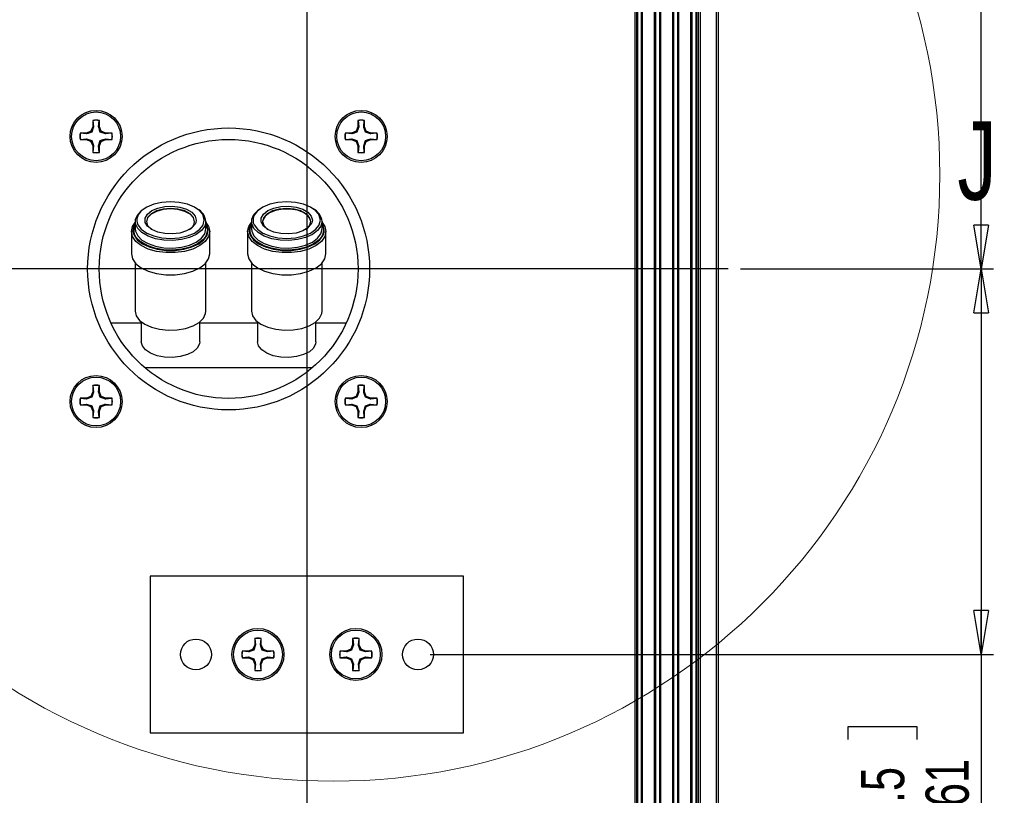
# Paper-space layout 'P3m-V' of a CAD drawing. Header units: inches. Extents: x 0.3 to 33.8, y 0.2 to 21.7.
# Tile 26 of 36: x 18.1 to 21.2, y 7.4 to 9.8. Entities that reach past the tile are written whole.
import ezdxf

# ---------------------------------------------------------------- set-up
doc = ezdxf.new("R2010")
doc.units = ezdxf.units.IN
doc.header["$MEASUREMENT"] = 0
doc.layers.add('BORDERS', color=7, linetype='Continuous')
doc.styles.add('SLDTEXTSTYLE0', font='TXT', dxfattribs={"width": 0.75})
doc.dimstyles.new('SLDDIMSTYLE8', dxfattribs={"dimtxt": 0.137795, "dimasz": 0.14, "dimexe": 0, "dimexo": 0.0625, "dimgap": 0.034449, "dimtad": 1, "dimdec": 3, "dimlfac": 2, "dimrnd": 1e-09, "dimzin": 4, "dimdsep": 46, "dimtxsty": 'SLDTEXTSTYLE0', "dimblk1": 'CLOSED', "dimblk2": 'CLOSED', "dimsah": 1, "dimcen": 0.09, "dimadec": 0, "dimazin": 1, "dimtfac": 1, "dimtdec": 3, "dimtofl": 0, "dimtmove": 0, "dimatfit": 3, "dimldrblk": 'CLOSED', "dimfxl": 0, "dimfrac": 2, "dimtolj": 1, "dimtzin": 12, "dimarcsym": 0})
doc.dimstyles.new('SLDDIMSTYLE9', dxfattribs={"dimtxt": 0.137795, "dimasz": 0.14, "dimexe": 0, "dimexo": 0.0625, "dimgap": 0.034449, "dimtad": 1, "dimdec": 3, "dimlfac": 2, "dimrnd": 1e-09, "dimzin": 12, "dimdsep": 46, "dimtxsty": 'SLDTEXTSTYLE0', "dimblk1": 'CLOSED', "dimblk2": 'CLOSED', "dimsah": 1, "dimcen": 0.09, "dimadec": 0, "dimazin": 3, "dimtfac": 1, "dimtdec": 3, "dimtofl": 0, "dimtmove": 0, "dimatfit": 3, "dimldrblk": 'CLOSED', "dimfxl": 0, "dimfrac": 2, "dimtolj": 1, "dimtzin": 12, "dimarcsym": 0})

# ---------------------------------------------------------------- blocks, each defined once
blk = doc.blocks.new('_Closed')
at = {"color": 0, "linetype": 'ByBlock', "lineweight": -2}
for p, q in [((-1, 0.166667), (0, 0)), ((-1, 0.166667), (-1, -0.166667)), ((0, 0), (-1, -0.166667)), ((0, 0), (-1, 0))]:
    blk.add_line(p, q, dxfattribs=at)
blk = doc.blocks.new('_D_50')
at = {"layer": 'BORDERS'}
for p, q in [((21.1469, 10.2823), (21.1469, 11.1785)), ((20.7219, 11.0436), (20.7219, 11.0856)), ((20.7219, 11.0856), (20.9407, 11.0856)), ((20.9407, 11.0856), (20.9407, 11.0436)), ((20.7219, 10.6873), (20.7219, 10.6453)), ((20.9407, 10.6453), (20.9407, 10.6873)), ((20.7219, 10.6453), (20.9407, 10.6453)), ((19.3879, 10.2823), (21.1862, 10.2823)), ((21.1469, 9.052), (21.1469, 10.2823)), ((20.3779, 9.052), (21.1862, 9.052))]:
    blk.add_line(p, q, dxfattribs=at)
at = {"layer": 'BORDERS', "xscale": 0.14, "yscale": 0.14}
for p, rotation in [((21.1469, 10.2823, -0.9702), 90.0000000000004), ((21.1469, 9.052, -0.9702), 270.0000000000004)]:
    blk.add_blockref('_Closed', p, dxfattribs=dict(at, rotation=rotation))
at = {"layer": 'BORDERS', "char_height": 0.1378, "attachment_point": 1, "rotation": 90, "style": 'SLDTEXTSTYLE0'}
for s, insert in [('2.461', (20.9692, 10.6364)), ('62.5', (20.7631, 10.6873))]:
    blk.add_mtext(s, dxfattribs=dict(at, insert=insert))
blk = doc.blocks.new('_D_51')
at = {"layer": 'BORDERS'}
for p, q in [((20.3779, 9.052), (21.1862, 9.052)), ((21.1469, 9.052), (21.1469, 7.8217)), ((19.3879, 7.8217), (21.1862, 7.8217)), ((21.1469, 7.8217), (21.1469, 7.0587)), ((20.7219, 7.5499), (20.7219, 7.5919)), ((20.7219, 7.5919), (20.9407, 7.5919)), ((20.9407, 7.5919), (20.9407, 7.5499)), ((20.7219, 7.1936), (20.7219, 7.1516)), ((20.9407, 7.1516), (20.9407, 7.1936)), ((20.7219, 7.1516), (20.9407, 7.1516))]:
    blk.add_line(p, q, dxfattribs=at)
at = {"layer": 'BORDERS', "xscale": 0.14, "yscale": 0.14}
for p, rotation in [((21.1469, 9.052, -0.9702), 90.0000000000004), ((21.1469, 7.8217, -0.9702), 270.0000000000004)]:
    blk.add_blockref('_Closed', p, dxfattribs=dict(at, rotation=rotation))
at = {"layer": 'BORDERS', "char_height": 0.1378, "attachment_point": 1, "rotation": 90, "style": 'SLDTEXTSTYLE0'}
for s, insert in [('2.461', (20.9692, 7.1427)), ('62.5', (20.7631, 7.1936))]:
    blk.add_mtext(s, dxfattribs=dict(at, insert=insert))
blk = doc.blocks.new('_D_52')
at = {"layer": 'BORDERS'}
for p, q in [((16.7218, 11.0568), (16.7218, 11.9648)), ((16.2969, 11.8299), (16.2969, 11.8719)), ((16.2969, 11.8719), (16.5156, 11.8719)), ((16.5156, 11.8719), (16.5156, 11.8299)), ((16.2969, 11.3718), (16.2969, 11.3298)), ((16.5156, 11.3298), (16.5156, 11.3718)), ((16.2969, 11.3298), (16.5156, 11.3298)), ((18.1246, 11.0568), (16.6824, 11.0568)), ((16.7218, 9.052), (16.7218, 11.0568)), ((17.6105, 9.052), (16.6824, 9.052))]:
    blk.add_line(p, q, dxfattribs=at)
at = {"layer": 'BORDERS', "xscale": 0.14, "yscale": 0.14}
for p, rotation in [((16.7218, 11.0568, -0.9702), 90.0000000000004), ((16.7218, 9.052, -0.9702), 270.0000000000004)]:
    blk.add_blockref('_Closed', p, dxfattribs=dict(at, rotation=rotation))
at = {"layer": 'BORDERS', "char_height": 0.1378, "attachment_point": 1, "rotation": 90, "style": 'SLDTEXTSTYLE0'}
for s, insert in [('101.8', (16.338, 11.3718)), ('4.010', (16.5442, 11.3718))]:
    blk.add_mtext(s, dxfattribs=dict(at, insert=insert))
blk = doc.blocks.new('_D_53')
at = {"layer": 'BORDERS'}
for p, q in [((17.6105, 9.052), (16.6824, 9.052)), ((16.7218, 9.052), (16.7218, 7.1668)), ((18.1246, 7.1668), (16.6824, 7.1668)), ((16.7218, 7.1668), (16.7218, 6.5003)), ((16.2969, 6.9916), (16.2969, 7.0335)), ((16.2969, 7.0335), (16.5156, 7.0335)), ((16.5156, 7.0335), (16.5156, 6.9916)), ((16.2969, 6.6352), (16.2969, 6.5932)), ((16.5156, 6.5932), (16.5156, 6.6352)), ((16.2969, 6.5932), (16.5156, 6.5932))]:
    blk.add_line(p, q, dxfattribs=at)
at = {"layer": 'BORDERS', "xscale": 0.14, "yscale": 0.14}
for p, rotation in [((16.7218, 9.052, -0.9702), 90.0000000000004), ((16.7218, 7.1668, -0.9702), 270.0000000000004)]:
    blk.add_blockref('_Closed', p, dxfattribs=dict(at, rotation=rotation))
at = {"layer": 'BORDERS', "char_height": 0.1378, "attachment_point": 1, "rotation": 90, "style": 'SLDTEXTSTYLE0'}
for s, insert in [('3.771', (16.5442, 6.5843)), ('95.8', (16.338, 6.6352))]:
    blk.add_mtext(s, dxfattribs=dict(at, insert=insert))

psp = doc.layouts.new('P3m-V')

# ---------------------------------------------------------------- linework, layer by layer
at = {"color": 7, "linetype": 'Continuous', "lineweight": 25}
for p, q in [((20.2392, 1.53952), (20.2392, 16.56452)), ((20.2442, 1.53952), (20.2442, 16.56452)), ((20.2492, 16.56452), (20.2492, 1.53952)), ((20.3017, 1.53952), (20.3017, 16.56452)), ((20.3067, 16.56452), (20.3067, 1.53952)), ((20.0417, 1.7489), (20.0417, 16.35515)), ((20.0467, 16.35515), (20.0467, 1.7489)), ((20.0492, 16.34952), (20.0492, 1.75452)), ((20.06229, 1.75452), (20.06229, 16.34952)), ((20.06568, 1.75452), (20.06568, 16.34952)), ((20.10421, 1.75452), (20.10421, 16.34952)), ((20.1076, 1.75452), (20.1076, 16.34952)), ((20.12029, 1.75452), (20.12029, 16.34952)), ((20.12368, 1.75452), (20.12368, 16.34952)), ((20.16221, 1.75452), (20.16221, 16.34952)), ((20.1656, 1.75452), (20.1656, 16.34952)), ((20.17829, 1.75452), (20.17829, 16.34952)), ((20.18168, 1.75452), (20.18168, 16.34952)), ((20.22021, 1.75452), (20.22021, 16.34952)), ((20.2236, 1.75452), (20.2236, 16.34952)), ((20.2367, 1.75452), (20.2367, 16.34952)), ((18.31065, 9.52612), (18.31065, 9.50585)), ((18.31103, 9.52541), (18.31065, 9.52612)), ((18.31103, 9.52541), (18.31304, 9.50537)), ((18.32905, 9.50537), (18.33106, 9.52541)), ((18.33106, 9.52541), (18.33145, 9.52612)), ((18.33145, 9.50585), (18.33145, 9.52612)), ((19.15695, 9.52612), (19.15695, 9.50585)), ((19.15733, 9.52541), (19.15695, 9.52612)), ((19.15733, 9.52541), (19.15934, 9.50537)), ((19.17535, 9.50537), (19.17736, 9.52541)), ((19.17736, 9.52541), (19.17775, 9.52612)), ((19.17775, 9.50585), (19.17775, 9.52612)), ((18.31065, 9.50585), (18.30471, 9.49151)), ((18.31304, 9.50537), (18.30747, 9.48875)), ((18.31304, 9.50537), (18.31065, 9.50585)), ((18.32905, 9.50537), (18.33145, 9.50585)), ((18.33738, 9.49151), (18.33145, 9.50585)), ((19.15695, 9.50585), (19.15101, 9.49151)), ((19.15934, 9.50537), (19.15377, 9.48875)), ((19.15934, 9.50537), (19.15695, 9.50585)), ((19.17535, 9.50537), (19.17775, 9.50585)), ((19.18368, 9.49151), (19.17775, 9.50585)), ((18.29037, 9.48557), (18.2701, 9.48557)), ((18.27081, 9.48519), (18.2701, 9.48557)), ((18.27081, 9.46516), (18.2701, 9.46477)), ((18.2701, 9.46477), (18.29037, 9.46477)), ((18.29085, 9.48318), (18.27081, 9.48519)), ((18.27081, 9.46516), (18.29085, 9.46717)), ((18.30471, 9.49151), (18.29037, 9.48557)), ((18.29085, 9.48318), (18.29037, 9.48557)), ((18.29085, 9.46717), (18.29037, 9.46477)), ((18.29037, 9.46477), (18.30471, 9.45884)), ((18.29085, 9.46717), (18.30747, 9.4616)), ((18.30747, 9.48875), (18.30471, 9.49151)), ((18.30747, 9.4616), (18.30471, 9.45884)), ((18.32905, 9.44498), (18.33462, 9.4616)), ((18.33462, 9.48875), (18.33738, 9.49151)), ((18.35124, 9.48318), (18.33462, 9.48875)), ((18.33462, 9.4616), (18.33738, 9.45884)), ((18.35172, 9.48557), (18.33738, 9.49151)), ((18.33738, 9.45884), (18.35172, 9.46477)), ((18.35124, 9.48318), (18.35172, 9.48557)), ((18.37128, 9.48519), (18.35124, 9.48318)), ((18.35124, 9.46717), (18.35172, 9.46477)), ((18.35124, 9.46717), (18.37128, 9.46516)), ((18.37199, 9.48557), (18.35172, 9.48557)), ((18.35172, 9.46477), (18.37199, 9.46477)), ((18.37128, 9.48519), (18.37199, 9.48557)), ((18.37128, 9.46516), (18.37199, 9.46477)), ((19.13667, 9.48557), (19.1164, 9.48557)), ((19.11711, 9.48519), (19.1164, 9.48557)), ((19.11711, 9.46516), (19.1164, 9.46477)), ((19.1164, 9.46477), (19.13667, 9.46477)), ((19.13715, 9.48318), (19.11711, 9.48519)), ((19.11711, 9.46516), (19.13715, 9.46717)), ((19.15101, 9.49151), (19.13667, 9.48557)), ((19.13715, 9.48318), (19.13667, 9.48557)), ((19.13715, 9.46717), (19.13667, 9.46477)), ((19.13667, 9.46477), (19.15101, 9.45884)), ((19.13715, 9.46717), (19.15377, 9.4616)), ((19.15377, 9.48875), (19.15101, 9.49151)), ((19.15377, 9.4616), (19.15101, 9.45884)), ((19.17535, 9.44498), (19.18092, 9.4616)), ((19.18092, 9.48875), (19.18368, 9.49151)), ((19.19754, 9.48318), (19.18092, 9.48875)), ((19.18092, 9.4616), (19.18368, 9.45884)), ((19.19802, 9.48557), (19.18368, 9.49151)), ((19.18368, 9.45884), (19.19802, 9.46477)), ((19.19754, 9.48318), (19.19802, 9.48557)), ((19.21759, 9.48519), (19.19754, 9.48318)), ((19.19754, 9.46717), (19.19802, 9.46477)), ((19.19754, 9.46717), (19.21759, 9.46516)), ((19.2183, 9.48557), (19.19802, 9.48557)), ((19.19802, 9.46477), (19.2183, 9.46477)), ((19.21759, 9.48519), (19.2183, 9.48557)), ((19.21759, 9.46516), (19.2183, 9.46477)), ((18.30471, 9.45884), (18.31065, 9.4445)), ((18.31304, 9.44498), (18.31065, 9.4445)), ((18.31065, 9.4445), (18.31065, 9.42422)), ((18.31304, 9.44498), (18.31103, 9.42493)), ((18.33106, 9.42493), (18.32905, 9.44498)), ((18.32905, 9.44498), (18.33145, 9.4445)), ((18.33145, 9.4445), (18.33738, 9.45884)), ((18.33145, 9.42422), (18.33145, 9.4445)), ((19.15101, 9.45884), (19.15695, 9.4445)), ((19.15934, 9.44498), (19.15695, 9.4445)), ((19.15695, 9.4445), (19.15695, 9.42422)), ((19.15934, 9.44498), (19.15733, 9.42493)), ((19.17736, 9.42493), (19.17535, 9.44498)), ((19.17535, 9.44498), (19.17775, 9.4445)), ((19.17775, 9.4445), (19.18368, 9.45884)), ((19.17775, 9.42422), (19.17775, 9.4445)), ((18.31103, 9.42493), (18.31065, 9.42422)), ((18.33106, 9.42493), (18.33145, 9.42422)), ((19.15733, 9.42493), (19.15695, 9.42422)), ((19.17736, 9.42493), (19.17775, 9.42422)), ((18.44224, 9.18469), (18.44602, 9.19393)), ((18.44602, 9.19778), (18.44422, 9.1949)), ((18.44602, 9.20373), (18.44602, 9.17977)), ((18.64077, 9.20794), (18.63932, 9.19963)), ((18.67152, 9.17976), (18.67152, 9.20373)), ((18.67594, 9.18188), (18.67652, 9.17556)), ((18.81309, 9.18468), (18.81687, 9.19392)), ((18.81687, 9.19778), (18.81507, 9.19489)), ((18.81687, 9.20373), (18.81687, 9.17976)), ((19.01163, 9.20793), (19.01017, 9.19962)), ((19.04237, 9.17976), (19.04237, 9.20372)), ((19.04679, 9.18187), (19.04737, 9.17555)), ((18.43377, 9.17136), (18.43377, 9.10029)), ((18.67817, 9.16908), (18.67877, 9.17556)), ((18.68377, 9.10029), (18.68377, 9.17135)), ((18.80462, 9.17135), (18.80462, 9.10028)), ((19.04903, 9.16907), (19.04962, 9.17555)), ((19.05462, 9.10028), (19.05462, 9.17135)), ((18.44602, 9.07109), (18.44602, 8.91737)), ((18.67152, 8.91737), (18.67152, 9.07109)), ((18.81687, 9.07109), (18.81687, 8.91736)), ((19.04237, 8.91736), (19.04237, 9.07108)), ((18.3683, 8.8804), (18.46552, 8.8804)), ((18.46552, 8.88308), (18.46552, 8.81981)), ((18.65202, 8.81981), (18.65202, 8.88308)), ((18.65202, 8.88039), (18.83637, 8.88039)), ((18.83637, 8.88307), (18.83637, 8.8198)), ((19.02287, 8.8198), (19.02287, 8.88307)), ((19.02287, 8.88039), (19.12008, 8.88039)), ((19.01154, 8.73694), (18.47684, 8.73694)), ((18.31065, 8.67982), (18.31065, 8.65955)), ((18.31103, 8.67911), (18.31065, 8.67982)), ((18.31103, 8.67911), (18.31304, 8.65907)), ((18.32905, 8.65907), (18.33106, 8.67911)), ((18.33106, 8.67911), (18.33145, 8.67982)), ((18.33145, 8.65955), (18.33145, 8.67982)), ((19.15695, 8.67982), (19.15695, 8.65955)), ((19.15733, 8.67911), (19.15695, 8.67982)), ((19.15733, 8.67911), (19.15934, 8.65907)), ((19.17535, 8.65907), (19.17736, 8.67911)), ((19.17736, 8.67911), (19.17775, 8.67982)), ((19.17775, 8.65955), (19.17775, 8.67982)), ((18.30471, 8.64521), (18.29037, 8.63927)), ((18.31065, 8.65955), (18.30471, 8.64521)), ((18.30747, 8.64245), (18.30471, 8.64521)), ((18.31304, 8.65907), (18.30747, 8.64245)), ((18.31304, 8.65907), (18.31065, 8.65955)), ((18.32905, 8.65907), (18.33145, 8.65955)), ((18.33738, 8.64521), (18.33145, 8.65955)), ((18.33462, 8.64245), (18.33738, 8.64521)), ((18.35172, 8.63927), (18.33738, 8.64521)), ((19.15101, 8.64521), (19.13667, 8.63927)), ((19.15695, 8.65955), (19.15101, 8.64521)), ((19.15377, 8.64245), (19.15101, 8.64521)), ((19.15934, 8.65907), (19.15377, 8.64245)), ((19.15934, 8.65907), (19.15695, 8.65955)), ((19.17535, 8.65907), (19.17775, 8.65955)), ((19.18368, 8.64521), (19.17775, 8.65955)), ((19.18092, 8.64245), (19.18368, 8.64521)), ((19.19802, 8.63927), (19.18368, 8.64521)), ((18.29037, 8.63927), (18.2701, 8.63927)), ((18.27081, 8.63889), (18.2701, 8.63927)), ((18.27081, 8.61886), (18.2701, 8.61847)), ((18.2701, 8.61847), (18.29037, 8.61847)), ((18.29085, 8.63688), (18.27081, 8.63889)), ((18.27081, 8.61886), (18.29085, 8.62087)), ((18.29085, 8.63688), (18.29037, 8.63927)), ((18.29085, 8.62087), (18.29037, 8.61847)), ((18.29037, 8.61847), (18.30471, 8.61253)), ((18.29085, 8.62087), (18.30747, 8.61529)), ((18.30747, 8.61529), (18.30471, 8.61253)), ((18.30471, 8.61253), (18.31065, 8.5982)), ((18.32905, 8.59867), (18.33462, 8.61529)), ((18.33145, 8.5982), (18.33738, 8.61253)), ((18.35124, 8.63688), (18.33462, 8.64245)), ((18.33462, 8.61529), (18.33738, 8.61253)), ((18.33738, 8.61253), (18.35172, 8.61847)), ((18.35124, 8.63688), (18.35172, 8.63927)), ((18.37128, 8.63889), (18.35124, 8.63688)), ((18.35124, 8.62087), (18.35172, 8.61847)), ((18.35124, 8.62087), (18.37128, 8.61886)), ((18.37199, 8.63927), (18.35172, 8.63927)), ((18.35172, 8.61847), (18.37199, 8.61847)), ((18.37128, 8.63889), (18.37199, 8.63927)), ((18.37128, 8.61886), (18.37199, 8.61847)), ((19.13667, 8.63927), (19.1164, 8.63927)), ((19.11711, 8.63889), (19.1164, 8.63927)), ((19.11711, 8.61886), (19.1164, 8.61847)), ((19.1164, 8.61847), (19.13667, 8.61847)), ((19.13715, 8.63688), (19.11711, 8.63889)), ((19.11711, 8.61886), (19.13715, 8.62087)), ((19.13715, 8.63688), (19.13667, 8.63927)), ((19.13715, 8.62087), (19.13667, 8.61847)), ((19.13667, 8.61847), (19.15101, 8.61253)), ((19.13715, 8.62087), (19.15377, 8.61529)), ((19.15377, 8.61529), (19.15101, 8.61253)), ((19.15101, 8.61253), (19.15695, 8.5982)), ((19.17535, 8.59867), (19.18092, 8.61529)), ((19.17775, 8.5982), (19.18368, 8.61253)), ((19.19754, 8.63688), (19.18092, 8.64245)), ((19.18092, 8.61529), (19.18368, 8.61253)), ((19.18368, 8.61253), (19.19802, 8.61847)), ((19.19754, 8.63688), (19.19802, 8.63927)), ((19.21759, 8.63889), (19.19754, 8.63688)), ((19.19754, 8.62087), (19.19802, 8.61847)), ((19.19754, 8.62087), (19.21759, 8.61886)), ((19.2183, 8.63927), (19.19802, 8.63927)), ((19.19802, 8.61847), (19.2183, 8.61847)), ((19.21759, 8.63889), (19.2183, 8.63927)), ((19.21759, 8.61886), (19.2183, 8.61847)), ((18.31304, 8.59867), (18.31065, 8.5982)), ((18.31065, 8.5982), (18.31065, 8.57792)), ((18.31304, 8.59867), (18.31103, 8.57863)), ((18.33106, 8.57863), (18.32905, 8.59867)), ((18.32905, 8.59867), (18.33145, 8.5982)), ((18.33145, 8.57792), (18.33145, 8.5982)), ((19.15934, 8.59867), (19.15695, 8.5982)), ((19.15695, 8.5982), (19.15695, 8.57792)), ((19.15934, 8.59867), (19.15733, 8.57863)), ((19.17736, 8.57863), (19.17535, 8.59867)), ((19.17535, 8.59867), (19.17775, 8.5982)), ((19.17775, 8.57792), (19.17775, 8.5982)), ((18.31103, 8.57863), (18.31065, 8.57792)), ((18.33106, 8.57863), (18.33145, 8.57792)), ((19.15733, 8.57863), (19.15695, 8.57792)), ((19.17736, 8.57863), (19.17775, 8.57792)), ((18.4942, 8.07171), (18.4942, 7.57171)), ((19.4942, 8.07171), (18.4942, 8.07171)), ((19.4942, 7.57171), (19.4942, 8.07171)), ((18.82755, 7.87266), (18.82755, 7.85238)), ((18.82793, 7.87195), (18.82755, 7.87266)), ((18.82793, 7.87195), (18.82994, 7.85191)), ((18.84595, 7.85191), (18.84796, 7.87195)), ((18.84796, 7.87195), (18.84835, 7.87266)), ((18.84835, 7.85238), (18.84835, 7.87266)), ((19.14005, 7.87266), (19.14005, 7.85238)), ((19.14043, 7.87195), (19.14005, 7.87266)), ((19.14043, 7.87195), (19.14244, 7.85191)), ((19.15845, 7.85191), (19.16046, 7.87195)), ((19.16046, 7.87195), (19.16085, 7.87266)), ((19.16085, 7.85238), (19.16085, 7.87266)), ((18.80727, 7.83211), (18.787, 7.83211)), ((18.78771, 7.83173), (18.787, 7.83211)), ((18.80775, 7.82971), (18.78771, 7.83173)), ((18.82161, 7.83805), (18.80727, 7.83211)), ((18.80775, 7.82971), (18.80727, 7.83211)), ((18.82755, 7.85238), (18.82161, 7.83805)), ((18.82437, 7.83529), (18.82161, 7.83805)), ((18.82994, 7.85191), (18.82437, 7.83529)), ((18.82994, 7.85191), (18.82755, 7.85238)), ((18.84595, 7.85191), (18.84835, 7.85238)), ((18.85428, 7.83805), (18.84835, 7.85238)), ((18.85152, 7.83529), (18.85428, 7.83805)), ((18.86814, 7.82971), (18.85152, 7.83529)), ((18.86862, 7.83211), (18.85428, 7.83805)), ((18.86814, 7.82971), (18.86862, 7.83211)), ((18.88819, 7.83173), (18.86814, 7.82971)), ((18.8889, 7.83211), (18.86862, 7.83211)), ((18.88819, 7.83173), (18.8889, 7.83211)), ((19.11977, 7.83211), (19.0995, 7.83211)), ((19.10021, 7.83173), (19.0995, 7.83211)), ((19.12025, 7.82971), (19.10021, 7.83173)), ((19.13411, 7.83805), (19.11977, 7.83211)), ((19.12025, 7.82971), (19.11977, 7.83211)), ((19.14005, 7.85238), (19.13411, 7.83805)), ((19.13687, 7.83529), (19.13411, 7.83805)), ((19.14244, 7.85191), (19.13687, 7.83529)), ((19.14244, 7.85191), (19.14005, 7.85238)), ((19.15845, 7.85191), (19.16085, 7.85238)), ((19.16678, 7.83805), (19.16085, 7.85238)), ((19.16402, 7.83529), (19.16678, 7.83805)), ((19.18064, 7.82971), (19.16402, 7.83529)), ((19.18112, 7.83211), (19.16678, 7.83805)), ((19.18064, 7.82971), (19.18112, 7.83211)), ((19.20069, 7.83173), (19.18064, 7.82971)), ((19.2014, 7.83211), (19.18112, 7.83211)), ((19.20069, 7.83173), (19.2014, 7.83211)), ((18.78771, 7.81169), (18.787, 7.81131)), ((18.787, 7.81131), (18.80727, 7.81131)), ((18.78771, 7.81169), (18.80775, 7.8137)), ((18.80775, 7.8137), (18.80727, 7.81131)), ((18.80727, 7.81131), (18.82161, 7.80537)), ((18.80775, 7.8137), (18.82437, 7.80813)), ((18.82437, 7.80813), (18.82161, 7.80537)), ((18.82161, 7.80537), (18.82755, 7.79103)), ((18.84595, 7.79151), (18.85152, 7.80813)), ((18.84835, 7.79103), (18.85428, 7.80537)), ((18.85152, 7.80813), (18.85428, 7.80537)), ((18.85428, 7.80537), (18.86862, 7.81131)), ((18.86814, 7.8137), (18.86862, 7.81131)), ((18.86814, 7.8137), (18.88819, 7.81169)), ((18.86862, 7.81131), (18.8889, 7.81131)), ((18.88819, 7.81169), (18.8889, 7.81131)), ((19.10021, 7.81169), (19.0995, 7.81131)), ((19.0995, 7.81131), (19.11977, 7.81131)), ((19.10021, 7.81169), (19.12025, 7.8137)), ((19.12025, 7.8137), (19.11977, 7.81131)), ((19.11977, 7.81131), (19.13411, 7.80537)), ((19.12025, 7.8137), (19.13687, 7.80813)), ((19.13687, 7.80813), (19.13411, 7.80537)), ((19.13411, 7.80537), (19.14005, 7.79103)), ((19.15845, 7.79151), (19.16402, 7.80813)), ((19.16085, 7.79103), (19.16678, 7.80537)), ((19.16402, 7.80813), (19.16678, 7.80537)), ((19.16678, 7.80537), (19.18112, 7.81131)), ((19.18064, 7.8137), (19.18112, 7.81131)), ((19.18064, 7.8137), (19.20069, 7.81169)), ((19.18112, 7.81131), (19.2014, 7.81131)), ((19.20069, 7.81169), (19.2014, 7.81131)), ((18.82994, 7.79151), (18.82755, 7.79103)), ((18.82755, 7.79103), (18.82755, 7.77076)), ((18.82793, 7.77147), (18.82755, 7.77076)), ((18.82994, 7.79151), (18.82793, 7.77147)), ((18.84796, 7.77147), (18.84595, 7.79151)), ((18.84595, 7.79151), (18.84835, 7.79103)), ((18.84796, 7.77147), (18.84835, 7.77076)), ((18.84835, 7.77076), (18.84835, 7.79103)), ((19.14244, 7.79151), (19.14005, 7.79103)), ((19.14005, 7.79103), (19.14005, 7.77076)), ((19.14043, 7.77147), (19.14005, 7.77076)), ((19.14244, 7.79151), (19.14043, 7.77147)), ((19.16046, 7.77147), (19.15845, 7.79151)), ((19.15845, 7.79151), (19.16085, 7.79103)), ((19.16046, 7.77147), (19.16085, 7.77076)), ((19.16085, 7.77076), (19.16085, 7.79103)), ((18.4942, 7.57171), (19.4942, 7.57171))]:
    psp.add_line(p, q, dxfattribs=at)
at = {"color": 7, "linetype": 'Continuous', "lineweight": 25, "flags": 128}
for points in [[(18.67152, 9.20373), (18.66798, 9.18856), (18.65757, 9.17434), (18.64096, 9.16197), (18.61918, 9.15223), (18.59361, 9.14572), (18.56585, 9.14285), (18.53764, 9.14381), (18.51076, 9.14854), (18.4869, 9.15673), (18.46755, 9.16788), (18.45394, 9.18128), (18.44691, 9.19609), (18.44691, 9.21138), (18.45394, 9.22619), (18.46755, 9.23959), (18.47441, 9.24421)], [(18.65932, 9.22888), (18.65209, 9.23708), (18.63496, 9.24916), (18.61265, 9.25842), (18.58666, 9.26424), (18.55877, 9.26623), (18.53088, 9.26425), (18.5049, 9.25842), (18.48258, 9.24916), (18.46546, 9.23709), (18.45555, 9.22467)], [(18.47817, 9.19978), (18.47769, 9.20133), (18.47769, 9.21455), (18.48489, 9.22719), (18.49866, 9.23811), (18.51777, 9.24636), (18.54053, 9.25119), (18.5649, 9.25218), (18.58873, 9.24923), (18.6099, 9.24262), (18.62652, 9.23293), (18.63713, 9.22101), (18.64077, 9.20794), (18.64077, 9.20794)], [(18.63577, 9.20373), (18.632, 9.2166), (18.62107, 9.22822), (18.60403, 9.23743), (18.58257, 9.24335), (18.55877, 9.24539), (18.53498, 9.24335), (18.51351, 9.23744), (18.49648, 9.22822), (18.48554, 9.21661), (18.48177, 9.20373), (18.48554, 9.19086), (18.49648, 9.17925), (18.49798, 9.17817)], [(18.63576, 9.20289), (18.632, 9.21492), (18.62107, 9.22654), (18.60403, 9.23575), (18.58257, 9.24167), (18.55877, 9.24371), (18.53498, 9.24167), (18.51351, 9.23575), (18.49648, 9.22654), (18.48554, 9.21492), (18.48179, 9.20289)], [(19.04237, 9.20372), (19.03883, 9.18855), (19.02843, 9.17434), (19.01182, 9.16197), (18.99004, 9.15222), (18.96447, 9.14571), (18.9367, 9.14285), (18.9085, 9.14381), (18.88162, 9.14853), (18.85775, 9.15673), (18.83841, 9.16787), (18.82479, 9.18127), (18.81776, 9.19608), (18.81776, 9.21137), (18.82479, 9.22618), (18.83841, 9.23958), (18.84527, 9.2442)], [(19.03018, 9.22888), (19.02294, 9.23708), (19.00582, 9.24915), (18.9835, 9.25841), (18.95751, 9.26424), (18.92963, 9.26623), (18.90174, 9.26424), (18.87575, 9.25842), (18.85344, 9.24915), (18.83631, 9.23708), (18.82641, 9.22466)], [(18.84903, 9.19977), (18.84854, 9.20132), (18.84854, 9.21454), (18.85575, 9.22718), (18.86952, 9.23811), (18.88863, 9.24635), (18.91138, 9.25118), (18.93575, 9.25217), (18.95958, 9.24923), (18.98075, 9.24262), (18.99738, 9.23292), (19.00798, 9.22101), (19.01163, 9.20793), (19.01163, 9.20793)], [(19.00663, 9.20373), (19.00286, 9.2166), (18.99192, 9.22821), (18.97489, 9.23743), (18.95342, 9.24335), (18.92963, 9.24538), (18.90583, 9.24335), (18.88437, 9.23743), (18.86733, 9.22821), (18.85639, 9.2166), (18.85263, 9.20373), (18.85639, 9.19085), (18.86733, 9.17924), (18.86883, 9.17816)], [(19.00661, 9.20288), (19.00552, 9.20906), (18.9978, 9.22141), (18.9834, 9.23186), (18.96374, 9.23939), (18.94074, 9.24327), (18.91665, 9.24311), (18.89383, 9.23893), (18.87452, 9.23114), (18.8606, 9.2205), (18.85343, 9.20806), (18.85264, 9.20289)], [(18.66652, 9.20794), (18.66285, 9.22302), (18.65932, 9.22888)], [(19.03738, 9.20793), (19.0337, 9.22302), (19.03018, 9.22888)], [(18.68377, 9.17135), (18.68014, 9.15517), (18.66945, 9.13992), (18.65233, 9.12651), (18.62978, 9.1157), (18.6031, 9.10812), (18.57384, 9.10422), (18.5437, 9.10422), (18.51444, 9.10812), (18.48776, 9.1157), (18.46521, 9.12651), (18.44809, 9.13993), (18.4374, 9.15517), (18.43377, 9.17136), (18.4374, 9.18754), (18.44602, 9.20055)], [(18.44602, 9.17977), (18.44691, 9.17212), (18.45394, 9.15731), (18.46755, 9.14391), (18.4869, 9.13276), (18.51076, 9.12457), (18.53764, 9.11984), (18.56585, 9.11888), (18.59361, 9.12175), (18.61918, 9.12826), (18.64096, 9.13801), (18.65757, 9.15038), (18.66798, 9.16459), (18.67152, 9.17976)], [(18.45221, 9.19931), (18.45469, 9.19285), (18.46546, 9.17879), (18.48258, 9.16672), (18.5049, 9.15745), (18.53088, 9.15163), (18.55877, 9.14964), (18.58666, 9.15163), (18.61265, 9.15745), (18.63496, 9.16672), (18.65208, 9.17879), (18.66151, 9.19037)], [(18.63932, 9.19963), (18.63713, 9.19486), (18.62652, 9.18295), (18.6099, 9.17325), (18.58873, 9.16664), (18.5649, 9.1637), (18.54052, 9.16469), (18.51777, 9.16952), (18.49866, 9.17776), (18.48489, 9.18869), (18.47817, 9.19978)], [(18.66151, 9.19037), (18.66285, 9.19285), (18.66652, 9.20794)], [(18.67152, 9.20055), (18.68014, 9.18754), (18.68377, 9.17135)], [(18.67877, 9.17556), (18.67528, 9.19109), (18.67152, 9.19778)], [(18.67152, 9.19392), (18.67282, 9.1914), (18.67594, 9.18188)], [(19.05462, 9.17135), (19.05099, 9.15516), (19.04031, 9.13992), (19.02319, 9.1265), (19.00063, 9.11569), (18.97395, 9.10811), (18.94469, 9.10421), (18.91456, 9.10421), (18.8853, 9.10812), (18.85862, 9.11569), (18.83606, 9.1265), (18.81894, 9.13992), (18.80826, 9.15517), (18.80462, 9.17135), (18.80826, 9.18753), (18.81687, 9.20055)], [(18.81687, 9.17976), (18.81776, 9.17211), (18.82479, 9.1573), (18.83841, 9.1439), (18.85775, 9.13276), (18.88162, 9.12456), (18.9085, 9.11984), (18.9367, 9.11888), (18.96447, 9.12174), (18.99004, 9.12825), (19.01182, 9.138), (19.02843, 9.15037), (19.03883, 9.16459), (19.04237, 9.17976)], [(18.82306, 9.1993), (18.82555, 9.19285), (18.83631, 9.17879), (18.85343, 9.16671), (18.87575, 9.15745), (18.90174, 9.15162), (18.92962, 9.14964), (18.95751, 9.15162), (18.9835, 9.15745), (19.00582, 9.16671), (19.02294, 9.17878), (19.03237, 9.19037)], [(19.01017, 9.19962), (19.00798, 9.19485), (18.99738, 9.18294), (18.98075, 9.17325), (18.95958, 9.16663), (18.93575, 9.16369), (18.91138, 9.16468), (18.88862, 9.16951), (18.86951, 9.17776), (18.85575, 9.18868), (18.84903, 9.19977)], [(19.03237, 9.19037), (19.0337, 9.19284), (19.03738, 9.20793)], [(19.04962, 9.17555), (19.04614, 9.19109), (19.04237, 9.19777)], [(19.04237, 9.19392), (19.04368, 9.19139), (19.04679, 9.18187)], [(19.04237, 9.20054), (19.05099, 9.18753), (19.05462, 9.17135)], [(18.4399, 9.16668), (18.44226, 9.16002), (18.45252, 9.14539), (18.46895, 9.13251), (18.4906, 9.12213), (18.51622, 9.11486), (18.54431, 9.11111), (18.57323, 9.11111), (18.60132, 9.11485), (18.62694, 9.12213), (18.64859, 9.13251), (18.66502, 9.14539), (18.67528, 9.16002), (18.67817, 9.16908)], [(18.66988, 9.15446), (18.66196, 9.14487), (18.64461, 9.13195), (18.62186, 9.12177), (18.59516, 9.11497), (18.56616, 9.11198), (18.53671, 9.11298), (18.50863, 9.11792), (18.48371, 9.12647), (18.46351, 9.13812), (18.44929, 9.15211), (18.44593, 9.15736)], [(18.67652, 9.17556), (18.67282, 9.15971), (18.66988, 9.15446)], [(18.81075, 9.16667), (18.81311, 9.16002), (18.82337, 9.14538), (18.8398, 9.1325), (18.86146, 9.12212), (18.88707, 9.11485), (18.91516, 9.1111), (18.94409, 9.1111), (18.97218, 9.11485), (18.99779, 9.12212), (19.01945, 9.1325), (19.03588, 9.14538), (19.04614, 9.16001), (19.04903, 9.16907)], [(19.04073, 9.15445), (19.03281, 9.14486), (19.01546, 9.13194), (18.99272, 9.12176), (18.96601, 9.11497), (18.93702, 9.11197), (18.90756, 9.11298), (18.87949, 9.11791), (18.85457, 9.12647), (18.83436, 9.13811), (18.82014, 9.1521), (18.81678, 9.15735)], [(19.04737, 9.17555), (19.04368, 9.15971), (19.04073, 9.15445)], [(18.43377, 9.10029), (18.4374, 9.08411), (18.44809, 9.06886), (18.4652, 9.05544), (18.48776, 9.04463), (18.51444, 9.03706), (18.5437, 9.03315), (18.57384, 9.03315), (18.60309, 9.03705), (18.62978, 9.04463), (18.65233, 9.05544), (18.66945, 9.06886), (18.68014, 9.0841), (18.68377, 9.10029)], [(18.80462, 9.10028), (18.80826, 9.0841), (18.81894, 9.06886), (18.83606, 9.05544), (18.85861, 9.04463), (18.8853, 9.03705), (18.91456, 9.03315), (18.94469, 9.03315), (18.97395, 9.03705), (19.00063, 9.04462), (19.02319, 9.05544), (19.0403, 9.06885), (19.05099, 9.0841), (19.05462, 9.10028)], [(18.44602, 8.91737), (18.44956, 8.9022), (18.45996, 8.88798), (18.47657, 8.87561), (18.49835, 8.86586), (18.52392, 8.85935), (18.55169, 8.85649), (18.57989, 8.85745), (18.60677, 8.86217), (18.63064, 8.87037), (18.64998, 8.88151), (18.6636, 8.89491), (18.67063, 8.90972), (18.67152, 8.91737)], [(18.81687, 8.91736), (18.82041, 8.90219), (18.83082, 8.88798), (18.84743, 8.87561), (18.86921, 8.86586), (18.89478, 8.85935), (18.92254, 8.85648), (18.95075, 8.85744), (18.97763, 8.86217), (19.00149, 8.87036), (19.02084, 8.88151), (19.03445, 8.8949), (19.04148, 8.90971), (19.04237, 8.91736)], [(18.65202, 8.81981), (18.65115, 8.81294), (18.64429, 8.79971), (18.6311, 8.78797), (18.61254, 8.77859), (18.58999, 8.77227), (18.56513, 8.76948), (18.53979, 8.77042), (18.51586, 8.77502), (18.49512, 8.78294), (18.47909, 8.7936), (18.46897, 8.8062), (18.46552, 8.81981)], [(19.02287, 8.8198), (19.022, 8.81293), (19.01515, 8.7997), (19.00195, 8.78796), (18.98339, 8.77859), (18.96085, 8.77227), (18.93598, 8.76947), (18.91065, 8.77041), (18.88672, 8.77501), (18.86597, 8.78293), (18.84994, 8.79359), (18.83983, 8.80619), (18.83637, 8.8198)]]:
    psp.add_lwpolyline(points, dxfattribs=at)
at = {"color": 7, "linetype": 'Continuous', "lineweight": 18}
psp.add_circle((19.07921, 9.35247), 1.93528, dxfattribs=at)
at = {"color": 7, "linetype": 'Continuous', "lineweight": 25}
for centre, radius in [((18.32105, 9.47517), 0.083), ((19.16735, 9.47517), 0.083), ((18.32105, 9.47517), 0.078), ((19.16735, 9.47517), 0.078), ((18.7442, 9.05202), 0.45), ((18.7442, 9.05202), 0.41322), ((18.32105, 8.62887), 0.083), ((18.32105, 8.62887), 0.078), ((19.16735, 8.62887), 0.083), ((19.16735, 8.62887), 0.078), ((18.83795, 7.82171), 0.083), ((18.83795, 7.82171), 0.078), ((19.15045, 7.82171), 0.083), ((19.15045, 7.82171), 0.078), ((18.63986, 7.82171), 0.04921), ((19.34853, 7.82171), 0.04921)]:
    psp.add_circle(centre, radius, dxfattribs=at)
for centre, radius, start, end in [((18.32105, 9.47517), 0.052, 78.46304, 101.53696), ((18.32105, 9.47517), 0.05123, 78.72385, 101.27615), ((19.16735, 9.47517), 0.052, 78.46304, 101.53696), ((19.16735, 9.47517), 0.05123, 78.72385, 101.27615), ((18.32105, 9.47517), 0.052, 168.46304, 191.53696), ((18.32105, 9.47517), 0.05123, 168.72385, 191.27615), ((18.32105, 9.47517), 0.05123, 348.72385, 11.27615), ((18.32105, 9.47517), 0.052, 348.46304, 11.53696), ((19.16735, 9.47517), 0.052, 168.46304, 191.53696), ((19.16735, 9.47517), 0.05123, 168.72385, 191.27615), ((19.16735, 9.47517), 0.05123, 348.72385, 11.27615), ((19.16735, 9.47517), 0.052, 348.46304, 11.53696), ((18.32105, 9.47517), 0.052, 258.46304, 281.53696), ((18.32105, 9.47517), 0.05123, 258.72385, 281.27615), ((19.16735, 9.47517), 0.052, 258.46304, 281.53696), ((19.16735, 9.47517), 0.05123, 258.72385, 281.27615), ((18.62094, 9.19845), 0.05085, 5.96508, 64.13401), ((18.9918, 9.19844), 0.05085, 5.96508, 64.13401), ((18.48476, 9.20792), 0.03367, 150.15724, 194.81597), ((18.85561, 9.20791), 0.03367, 150.15724, 194.81597), ((18.47638, 9.17554), 0.03754, 148.94476, 193.64624), ((18.47712, 9.17549), 0.03607, 165.22316, 210.17418), ((18.60083, 9.20796), 0.03519, 302.15913, 353.09936), ((18.84723, 9.17553), 0.03754, 148.94476, 193.64624), ((18.84797, 9.17548), 0.03607, 165.22316, 210.17418), ((18.97169, 9.20795), 0.03519, 302.15913, 353.09936), ((18.32105, 8.62887), 0.052, 78.46304, 101.53696), ((18.32105, 8.62887), 0.05123, 78.72385, 101.27615), ((19.16735, 8.62887), 0.052, 78.46304, 101.53696), ((19.16735, 8.62887), 0.05123, 78.72385, 101.27615), ((18.32105, 8.62887), 0.052, 168.46304, 191.53696), ((18.32105, 8.62887), 0.05123, 168.72385, 191.27615), ((18.32105, 8.62887), 0.05123, 348.72385, 11.27615), ((18.32105, 8.62887), 0.052, 348.46304, 11.53696), ((19.16735, 8.62887), 0.052, 168.46304, 191.53696), ((19.16735, 8.62887), 0.05123, 168.72385, 191.27615), ((19.16735, 8.62887), 0.05123, 348.72385, 11.27615), ((19.16735, 8.62887), 0.052, 348.46304, 11.53696), ((18.32105, 8.62887), 0.052, 258.46304, 281.53696), ((18.32105, 8.62887), 0.05123, 258.72385, 281.27615), ((19.16735, 8.62887), 0.052, 258.46304, 281.53696), ((19.16735, 8.62887), 0.05123, 258.72385, 281.27615), ((18.83795, 7.82171), 0.052, 78.46304, 101.53696), ((18.83795, 7.82171), 0.05123, 78.72385, 101.27615), ((19.15045, 7.82171), 0.052, 78.46304, 101.53696), ((19.15045, 7.82171), 0.05123, 78.72385, 101.27615), ((18.83795, 7.82171), 0.052, 168.46304, 191.53696), ((18.83795, 7.82171), 0.05123, 168.72385, 191.27615), ((18.83795, 7.82171), 0.05123, 348.72385, 11.27615), ((18.83795, 7.82171), 0.052, 348.46304, 11.53696), ((19.15045, 7.82171), 0.052, 168.46304, 191.53696), ((19.15045, 7.82171), 0.05123, 168.72385, 191.27615), ((19.15045, 7.82171), 0.05123, 348.72385, 11.27615), ((19.15045, 7.82171), 0.052, 348.46304, 11.53696), ((18.83795, 7.82171), 0.052, 258.46304, 281.53696), ((18.83795, 7.82171), 0.05123, 258.72385, 281.27615), ((19.15045, 7.82171), 0.052, 258.46304, 281.53696), ((19.15045, 7.82171), 0.05123, 258.72385, 281.27615)]:
    psp.add_arc(centre, radius, start, end, dxfattribs=at)
for points in [[(18.33462, 9.48875), (18.33319, 9.4929), (18.33115, 9.49877), (18.32953, 9.50387), (18.32905, 9.50537)], [(19.18092, 9.48875), (19.17949, 9.4929), (19.17745, 9.49877), (19.17583, 9.50387), (19.17535, 9.50537)], [(18.30747, 9.48875), (18.30332, 9.48731), (18.29745, 9.48528), (18.29235, 9.48366), (18.29085, 9.48318)], [(18.30747, 9.4616), (18.30891, 9.45745), (18.31094, 9.45158), (18.31256, 9.44648), (18.31304, 9.44498)], [(18.33462, 9.4616), (18.33877, 9.46303), (18.34464, 9.46507), (18.34974, 9.46669), (18.35124, 9.46717)], [(19.15377, 9.48875), (19.14962, 9.48731), (19.14375, 9.48528), (19.13865, 9.48366), (19.13715, 9.48318)], [(19.15377, 9.4616), (19.15521, 9.45745), (19.15724, 9.45158), (19.15886, 9.44648), (19.15934, 9.44498)], [(19.18092, 9.4616), (19.18507, 9.46303), (19.19094, 9.46507), (19.19604, 9.46669), (19.19754, 9.46717)], [(18.33462, 8.64245), (18.33319, 8.6466), (18.33115, 8.65247), (18.32953, 8.65757), (18.32905, 8.65907)], [(19.18092, 8.64245), (19.17949, 8.6466), (19.17745, 8.65247), (19.17583, 8.65757), (19.17535, 8.65907)], [(18.30747, 8.64245), (18.30332, 8.64101), (18.29745, 8.63897), (18.29235, 8.63736), (18.29085, 8.63688)], [(18.30747, 8.61529), (18.30891, 8.61115), (18.31094, 8.60528), (18.31256, 8.60018), (18.31304, 8.59867)], [(18.33462, 8.61529), (18.33877, 8.61673), (18.34464, 8.61877), (18.34974, 8.62039), (18.35124, 8.62087)], [(19.15377, 8.64245), (19.14962, 8.64101), (19.14375, 8.63897), (19.13865, 8.63736), (19.13715, 8.63688)], [(19.15377, 8.61529), (19.15521, 8.61115), (19.15724, 8.60528), (19.15886, 8.60018), (19.15934, 8.59867)], [(19.18092, 8.61529), (19.18507, 8.61673), (19.19094, 8.61877), (19.19604, 8.62039), (19.19754, 8.62087)], [(18.82437, 7.83529), (18.82022, 7.83385), (18.81435, 7.83181), (18.80925, 7.83019), (18.80775, 7.82971)], [(18.85152, 7.83529), (18.85009, 7.83943), (18.84805, 7.8453), (18.84643, 7.85041), (18.84595, 7.85191)], [(19.13687, 7.83529), (19.13272, 7.83385), (19.12685, 7.83181), (19.12175, 7.83019), (19.12025, 7.82971)], [(19.16402, 7.83529), (19.16259, 7.83943), (19.16055, 7.8453), (19.15893, 7.85041), (19.15845, 7.85191)], [(18.82437, 7.80813), (18.82581, 7.80399), (18.82784, 7.79811), (18.82946, 7.79301), (18.82994, 7.79151)], [(18.85152, 7.80813), (18.85567, 7.80957), (18.86154, 7.81161), (18.86664, 7.81323), (18.86814, 7.8137)], [(19.13687, 7.80813), (19.13831, 7.80399), (19.14034, 7.79811), (19.14196, 7.79301), (19.14244, 7.79151)], [(19.16402, 7.80813), (19.16817, 7.80957), (19.17404, 7.81161), (19.17914, 7.81323), (19.18064, 7.8137)]]:
    psp.add_open_spline(points, degree=3, knots=[0, 0, 0, 0, 0.7055493, 1, 1, 1, 1], dxfattribs=at)
at = {"layer": 'BORDERS', "linetype": 'Continuous'}
for p, q in [((18.9942, 16.64326), (18.9942, 1.46078)), ((20.33856, 9.05202), (17.64983, 9.05202))]:
    psp.add_line(p, q, dxfattribs=at)

# ---------------------------------------------------------------- texts
at = {"color": 7, "linetype": 'Continuous', "lineweight": 18, "insert": (21.07068, 9.52266), "char_height": 0.25, "attachment_point": 1, "style": 'SLDTEXTSTYLE0'}
psp.add_mtext('J', dxfattribs=at)

# ---------------------------------------------------------------- dimensions: what is measured, and where the dimension line sits
at = {"layer": 'BORDERS'}
for base, p1, p2, dimstyle, picture, middle in [((16.7217823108, 11.0567735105), (17.6498305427, 9.0520235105), (18.1639457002, 11.0567735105), 'SLDDIMSTYLE8', '_D_52', (16.7217823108, 11.6008404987)), ((21.14686, 10.28234), (20.33856, 9.05202), (19.34853, 10.28234), 'SLDDIMSTYLE9', '_D_50', (21.14686, 10.86545)), ((16.7217823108, 7.1667735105), (17.6498305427, 9.0520235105), (18.1639457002, 7.1667735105), 'SLDDIMSTYLE9', '_D_53', (16.7217823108, 6.813388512)), ((21.14686, 7.82171), (20.33856, 9.05202), (19.34853, 7.82171), 'SLDDIMSTYLE9', '_D_51', (21.14686, 7.37174))]:
    dim = psp.add_linear_dim(base=base, p1=p1, p2=p2, angle=90, dimstyle=dimstyle, dxfattribs=at)
    dim.commit()
    dim.dimension.update_dxf_attribs({"geometry": picture, "text_midpoint": middle, "dimtype": 160})

doc.saveas('drawing.dxf')
